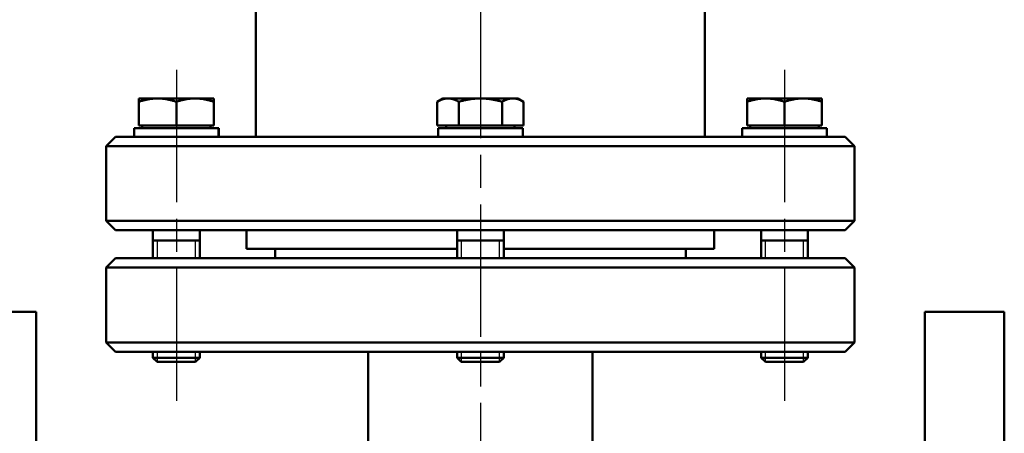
# Model space of a CAD drawing. Header units: millimetres. Extents: x 86 to 855, y 272 to 1215.
# Tile 7 of 9: x 214 to 424, y 867 to 955. Entities that reach past the tile are written whole.
import ezdxf

# ---------------------------------------------------------------- set-up
doc = ezdxf.new("R2010")
doc.units = ezdxf.units.MM
doc.header["$LTSCALE"] = 5
doc.linetypes.add('CHAIN', pattern=[0.3543, 0.2362, -0.0295, 0.0591, -0.0295])
for name, color, linetype, lineweight in [('Gewinde(DIN)', 3, 'Continuous', 25), ('Mittellinie(DIN)', 4, 'CHAIN', 25), ('Sichtbare Kanten(DIN)', 7, 'Continuous', 50)]:
    doc.layers.add(name, color=color, linetype=linetype, lineweight=lineweight)

msp = doc.modelspace()

# ---------------------------------------------------------------- linework, layer by layer
at = {"layer": 'Gewinde(DIN)'}
for p, q in [((243.11, 908.15), (243.11, 904.35)), ((251.31, 904.35), (251.31, 908.15)), ((308.11, 908.15), (308.11, 904.35)), ((316.31, 904.35), (316.31, 908.15)), ((373.11, 908.15), (373.11, 904.35)), ((381.31, 904.35), (381.31, 908.15)), ((243.11, 884.35), (243.11, 882.17)), ((251.31, 882.17), (251.31, 884.35)), ((308.11, 884.35), (308.11, 882.17)), ((316.31, 882.17), (316.31, 884.35)), ((373.11, 884.35), (373.11, 882.17)), ((381.31, 882.17), (381.31, 884.35))]:
    msp.add_line(p, q, dxfattribs=at)
at = {"layer": 'Mittellinie(DIN)', "linetype": 'CHAIN', "ltscale": 23.990969}
for p, q in [((312.21, 1213.38), (312.21, 577.02)), ((247.21, 944.65), (247.21, 870.57)), ((377.21, 944.65), (377.21, 870.57))]:
    msp.add_line(p, q, dxfattribs=at)
at = {"layer": 'Sichtbare Kanten(DIN)'}
for p, q in [((264.21, 1004.35), (264.21, 930.35)), ((360.21, 1004.35), (360.21, 930.35)), ((243.21, 938.55), (239.21, 938.55)), ((239.21, 937.84), (239.21, 938.55)), ((239.21, 932.75), (239.21, 937.84)), ((251.21, 938.55), (243.21, 938.55)), ((247.21, 932.75), (247.21, 937.84)), ((255.21, 938.55), (251.21, 938.55)), ((255.21, 938.55), (255.21, 937.84)), ((255.21, 932.75), (255.21, 937.84)), ((304.21, 938.55), (302.97, 937.84)), ((302.97, 932.75), (302.97, 937.84)), ((305.28, 938.55), (304.21, 938.55)), ((312.21, 938.55), (305.28, 938.55)), ((307.59, 932.75), (307.59, 937.84)), ((319.14, 938.55), (312.21, 938.55)), ((316.83, 932.75), (316.83, 937.84)), ((320.21, 938.55), (319.14, 938.55)), ((320.21, 938.55), (321.45, 937.84)), ((321.45, 932.75), (321.45, 937.84)), ((369.21, 937.84), (369.21, 938.55)), ((373.21, 938.55), (369.21, 938.55)), ((369.21, 932.75), (369.21, 937.84)), ((381.21, 938.55), (373.21, 938.55)), ((377.21, 932.75), (377.21, 937.84)), ((385.21, 938.55), (381.21, 938.55)), ((385.21, 938.55), (385.21, 937.84)), ((385.21, 932.75), (385.21, 937.84)), ((247.21, 932.75), (239.21, 932.75)), ((239.9, 932.75), (239.9, 932.15)), ((255.21, 932.75), (247.21, 932.75)), ((254.53, 932.75), (254.53, 932.15)), ((307.59, 932.75), (302.97, 932.75)), ((304.9, 932.75), (304.9, 932.15)), ((316.83, 932.75), (307.59, 932.75)), ((321.45, 932.75), (316.83, 932.75)), ((319.53, 932.75), (319.53, 932.15)), ((377.21, 932.75), (369.21, 932.75)), ((369.9, 932.75), (369.9, 932.15)), ((385.21, 932.75), (377.21, 932.75)), ((384.53, 932.75), (384.53, 932.15)), ((238.16, 932.15), (256.15, 932.15)), ((238.16, 930.35), (238.16, 932.15)), ((256.15, 932.15), (256.24, 932.15)), ((256.24, 932.15), (256.26, 932.15)), ((256.26, 930.97), (256.26, 932.15)), ((303.16, 932.15), (321.26, 932.15)), ((303.16, 930.35), (303.16, 932.15)), ((321.26, 930.35), (321.26, 932.15)), ((368.16, 932.15), (386.26, 932.15)), ((368.16, 930.97), (368.16, 932.15)), ((386.26, 930.35), (386.26, 932.15)), ((234.21, 930.35), (232.21, 928.35)), ((392.21, 928.35), (232.21, 928.35)), ((232.21, 928.35), (232.21, 912.35)), ((234.21, 930.35), (390.21, 930.35)), ((390.21, 930.35), (392.21, 928.35)), ((392.21, 928.35), (392.21, 912.35)), ((232.21, 912.35), (392.21, 912.35)), ((234.21, 910.35), (232.21, 912.35)), ((390.21, 910.35), (392.21, 912.35)), ((390.21, 910.35), (234.21, 910.35)), ((242.21, 910.35), (242.21, 904.35)), ((252.21, 910.35), (252.21, 904.35)), ((262.21, 910.35), (262.21, 906.35)), ((307.21, 910.35), (307.21, 904.35)), ((317.21, 910.35), (317.21, 904.35)), ((362.21, 910.35), (362.21, 906.35)), ((372.21, 910.35), (372.21, 904.35)), ((382.21, 910.35), (382.21, 904.35)), ((242.21, 908.15), (252.21, 908.15)), ((307.21, 908.15), (317.21, 908.15)), ((372.21, 908.15), (382.21, 908.15)), ((262.21, 906.35), (307.21, 906.35)), ((268.31, 906.35), (268.31, 904.35)), ((317.21, 906.35), (362.21, 906.35)), ((356.11, 906.35), (356.11, 904.35)), ((234.21, 904.35), (232.21, 902.35)), ((234.21, 904.35), (390.21, 904.35)), ((390.21, 904.35), (392.21, 902.35)), ((392.21, 902.35), (232.21, 902.35)), ((232.21, 902.35), (232.21, 886.35)), ((392.21, 902.35), (392.21, 886.35)), ((200.21, 892.85), (217.21, 892.85)), ((217.21, 727.85), (217.21, 892.85)), ((407.21, 727.85), (407.21, 892.85)), ((407.21, 892.85), (424.21, 892.85)), ((424.21, 727.85), (424.21, 892.85)), ((232.21, 886.35), (392.21, 886.35)), ((234.21, 884.35), (232.21, 886.35)), ((390.21, 884.35), (392.21, 886.35)), ((390.21, 884.35), (234.21, 884.35)), ((242.21, 884.35), (242.21, 883.07)), ((252.21, 884.35), (252.21, 883.07)), ((288.21, 863.35), (288.21, 884.35)), ((307.21, 884.35), (307.21, 883.07)), ((317.21, 884.35), (317.21, 883.07)), ((336.21, 863.35), (336.21, 884.35)), ((372.21, 884.35), (372.21, 883.07)), ((382.21, 884.35), (382.21, 883.07)), ((242.21, 883.07), (252.21, 883.07)), ((243.13, 882.15), (242.21, 883.07)), ((251.29, 882.15), (243.13, 882.15)), ((251.29, 882.15), (252.21, 883.07)), ((307.21, 883.07), (317.21, 883.07)), ((308.13, 882.15), (307.21, 883.07)), ((316.29, 882.15), (308.13, 882.15)), ((316.29, 882.15), (317.21, 883.07)), ((372.21, 883.07), (382.21, 883.07)), ((373.13, 882.15), (372.21, 883.07)), ((381.29, 882.15), (373.13, 882.15)), ((381.29, 882.15), (382.21, 883.07))]:
    msp.add_line(p, q, dxfattribs=at)
at = {"layer": 'Sichtbare Kanten(DIN)', "flags": 128}
for points in [[(243.21, 938.55), (243.05, 938.55), (242.89, 938.55), (242.73, 938.54), (242.57, 938.53), (242.41, 938.52), (242.25, 938.51), (242.09, 938.49), (241.93, 938.47), (241.77, 938.45), (241.61, 938.43), (241.45, 938.4), (241.29, 938.38), (241.12, 938.35), (240.96, 938.31), (240.79, 938.28), (240.62, 938.24), (240.45, 938.2), (240.28, 938.16), (240.11, 938.11), (239.93, 938.06), (239.76, 938.01), (239.58, 937.95), (239.4, 937.9), (239.21, 937.84)], [(247.21, 937.84), (247.03, 937.9), (246.85, 937.95), (246.67, 938.01), (246.49, 938.06), (246.32, 938.11), (246.14, 938.16), (245.97, 938.2), (245.8, 938.24), (245.63, 938.28), (245.47, 938.31), (245.3, 938.35), (245.14, 938.38), (244.98, 938.4), (244.81, 938.43), (244.65, 938.45), (244.49, 938.47), (244.33, 938.49), (244.17, 938.51), (244.01, 938.52), (243.85, 938.53), (243.69, 938.54), (243.53, 938.55), (243.37, 938.55), (243.21, 938.55)], [(251.21, 938.55), (251.05, 938.55), (250.89, 938.55), (250.73, 938.54), (250.57, 938.53), (250.41, 938.52), (250.25, 938.51), (250.09, 938.49), (249.93, 938.47), (249.77, 938.45), (249.61, 938.43), (249.45, 938.4), (249.29, 938.38), (249.12, 938.35), (248.96, 938.31), (248.79, 938.28), (248.62, 938.24), (248.45, 938.2), (248.28, 938.16), (248.11, 938.11), (247.93, 938.06), (247.76, 938.01), (247.58, 937.95), (247.4, 937.9), (247.21, 937.84)], [(255.21, 937.84), (255.03, 937.9), (254.85, 937.95), (254.67, 938.01), (254.49, 938.06), (254.32, 938.11), (254.14, 938.16), (253.97, 938.2), (253.8, 938.24), (253.63, 938.28), (253.47, 938.31), (253.3, 938.35), (253.14, 938.38), (252.98, 938.4), (252.81, 938.43), (252.65, 938.45), (252.49, 938.47), (252.33, 938.49), (252.17, 938.51), (252.01, 938.52), (251.85, 938.53), (251.69, 938.54), (251.53, 938.55), (251.37, 938.55), (251.21, 938.55)], [(305.28, 938.55), (305.19, 938.55), (305.1, 938.55), (305.01, 938.54), (304.91, 938.53), (304.82, 938.52), (304.73, 938.51), (304.64, 938.49), (304.55, 938.47), (304.45, 938.45), (304.36, 938.43), (304.27, 938.4), (304.17, 938.38), (304.08, 938.35), (303.98, 938.31), (303.89, 938.28), (303.79, 938.24), (303.69, 938.2), (303.59, 938.16), (303.49, 938.11), (303.39, 938.06), (303.29, 938.01), (303.19, 937.95), (303.08, 937.9), (302.97, 937.84)], [(307.59, 937.84), (307.49, 937.9), (307.38, 937.95), (307.28, 938.01), (307.18, 938.06), (307.08, 938.11), (306.98, 938.16), (306.88, 938.2), (306.78, 938.24), (306.68, 938.28), (306.59, 938.31), (306.49, 938.35), (306.4, 938.38), (306.3, 938.4), (306.21, 938.43), (306.12, 938.45), (306.02, 938.47), (305.93, 938.49), (305.84, 938.51), (305.75, 938.52), (305.65, 938.53), (305.56, 938.54), (305.47, 938.55), (305.38, 938.55), (305.28, 938.55)], [(312.21, 938.55), (312.03, 938.55), (311.84, 938.55), (311.66, 938.54), (311.47, 938.53), (311.29, 938.52), (311.1, 938.51), (310.92, 938.49), (310.73, 938.47), (310.55, 938.45), (310.36, 938.43), (310.18, 938.4), (309.99, 938.38), (309.8, 938.35), (309.61, 938.31), (309.41, 938.28), (309.22, 938.24), (309.03, 938.2), (308.83, 938.16), (308.63, 938.11), (308.43, 938.06), (308.22, 938.01), (308.02, 937.95), (307.81, 937.9), (307.59, 937.84)], [(316.83, 937.84), (316.62, 937.9), (316.41, 937.95), (316.2, 938.01), (316, 938.06), (315.8, 938.11), (315.6, 938.16), (315.4, 938.2), (315.2, 938.24), (315.01, 938.28), (314.82, 938.31), (314.63, 938.35), (314.44, 938.38), (314.25, 938.4), (314.06, 938.43), (313.87, 938.45), (313.69, 938.47), (313.5, 938.49), (313.32, 938.51), (313.13, 938.52), (312.95, 938.53), (312.77, 938.54), (312.58, 938.55), (312.4, 938.55), (312.21, 938.55)], [(319.14, 938.55), (319.05, 938.55), (318.96, 938.55), (318.86, 938.54), (318.77, 938.53), (318.68, 938.52), (318.59, 938.51), (318.49, 938.49), (318.4, 938.47), (318.31, 938.45), (318.22, 938.43), (318.12, 938.4), (318.03, 938.38), (317.93, 938.35), (317.84, 938.31), (317.74, 938.28), (317.64, 938.24), (317.55, 938.2), (317.45, 938.16), (317.35, 938.11), (317.25, 938.06), (317.15, 938.01), (317.04, 937.95), (316.94, 937.9), (316.83, 937.84)], [(321.45, 937.84), (321.34, 937.9), (321.24, 937.95), (321.14, 938.01), (321.03, 938.06), (320.93, 938.11), (320.83, 938.16), (320.73, 938.2), (320.64, 938.24), (320.54, 938.28), (320.44, 938.31), (320.35, 938.35), (320.25, 938.38), (320.16, 938.4), (320.06, 938.43), (319.97, 938.45), (319.88, 938.47), (319.79, 938.49), (319.69, 938.51), (319.6, 938.52), (319.51, 938.53), (319.42, 938.54), (319.33, 938.55), (319.23, 938.55), (319.14, 938.55)], [(373.21, 938.55), (373.05, 938.55), (372.89, 938.55), (372.73, 938.54), (372.57, 938.53), (372.41, 938.52), (372.25, 938.51), (372.09, 938.49), (371.93, 938.47), (371.77, 938.45), (371.61, 938.43), (371.45, 938.4), (371.29, 938.38), (371.12, 938.35), (370.96, 938.31), (370.79, 938.28), (370.62, 938.24), (370.45, 938.2), (370.28, 938.16), (370.11, 938.11), (369.93, 938.06), (369.76, 938.01), (369.58, 937.95), (369.4, 937.9), (369.21, 937.84)], [(377.21, 937.84), (377.03, 937.9), (376.85, 937.95), (376.67, 938.01), (376.49, 938.06), (376.32, 938.11), (376.14, 938.16), (375.97, 938.2), (375.8, 938.24), (375.63, 938.28), (375.47, 938.31), (375.3, 938.35), (375.14, 938.38), (374.98, 938.4), (374.81, 938.43), (374.65, 938.45), (374.49, 938.47), (374.33, 938.49), (374.17, 938.51), (374.01, 938.52), (373.85, 938.53), (373.69, 938.54), (373.53, 938.55), (373.37, 938.55), (373.21, 938.55)], [(381.21, 938.55), (381.05, 938.55), (380.89, 938.55), (380.73, 938.54), (380.57, 938.53), (380.41, 938.52), (380.25, 938.51), (380.09, 938.49), (379.93, 938.47), (379.77, 938.45), (379.61, 938.43), (379.45, 938.4), (379.29, 938.38), (379.12, 938.35), (378.96, 938.31), (378.79, 938.28), (378.62, 938.24), (378.45, 938.2), (378.28, 938.16), (378.11, 938.11), (377.93, 938.06), (377.76, 938.01), (377.58, 937.95), (377.4, 937.9), (377.21, 937.84)], [(385.21, 937.84), (385.03, 937.9), (384.85, 937.95), (384.67, 938.01), (384.49, 938.06), (384.32, 938.11), (384.14, 938.16), (383.97, 938.2), (383.8, 938.24), (383.63, 938.28), (383.47, 938.31), (383.3, 938.35), (383.14, 938.38), (382.98, 938.4), (382.81, 938.43), (382.65, 938.45), (382.49, 938.47), (382.33, 938.49), (382.17, 938.51), (382.01, 938.52), (381.85, 938.53), (381.69, 938.54), (381.53, 938.55), (381.37, 938.55), (381.21, 938.55)]]:
    msp.add_lwpolyline(points, dxfattribs=at)
at = {"layer": 'Sichtbare Kanten(DIN)'}
for centre, start_param, end_param in [((247.21, 929.73), 1.610586, 1.72603), ((247.21, 930.97), 1.531007, 1.64592), ((377.21, 930.97), 4.712389, 4.752178)]:
    msp.add_ellipse(centre, major_axis=(0, -15.68), ratio=0.57735, start_param=start_param, end_param=end_param, dxfattribs=at)

doc.saveas('drawing.dxf')
